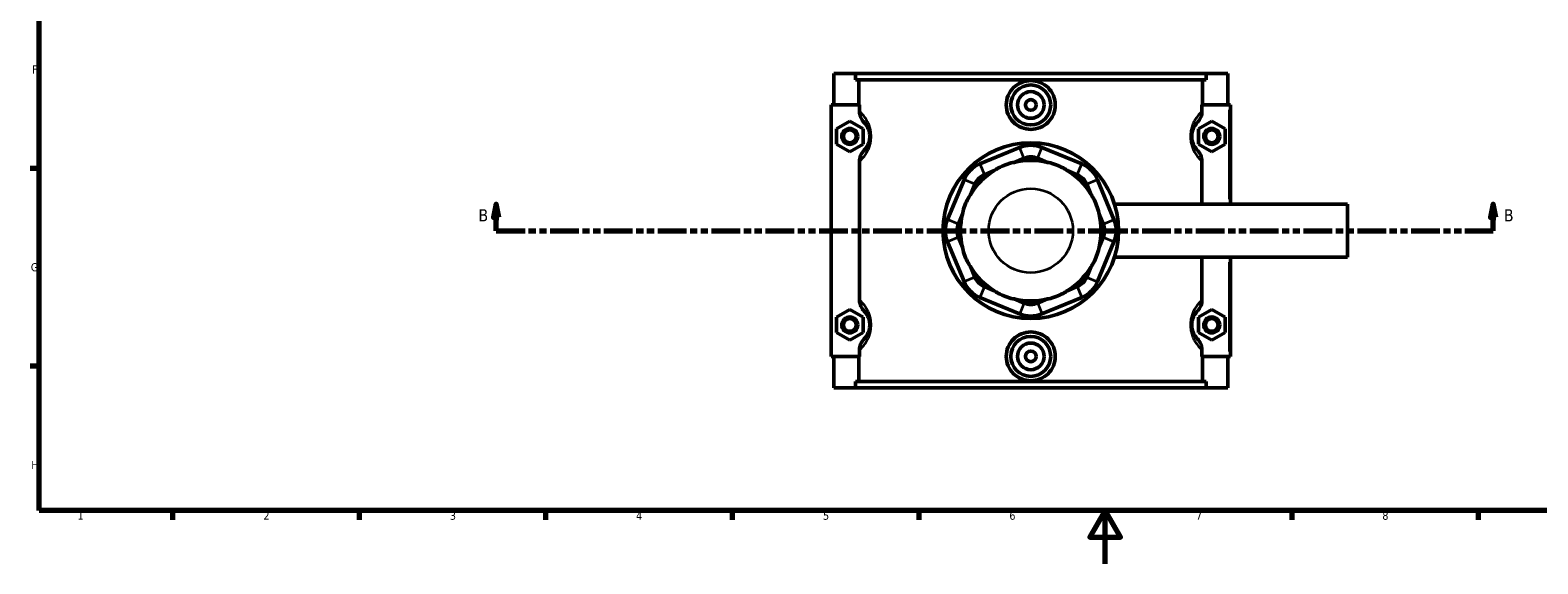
# Model space of a CAD drawing. Header units: millimetres. Extents: x 0 to 898, y -421 to 960.
# Tile 2 of 6: x 17 to 583, y 0 to 200. Entities that reach past the tile are written whole.
import ezdxf

# ---------------------------------------------------------------- set-up
doc = ezdxf.new("R2010")
doc.units = ezdxf.units.MM
doc.linetypes.add('DOUBLE_DASH_CHAIN', pattern=[1.2403, 0.6614, -0.0827, 0.1654, -0.0827, 0.1654, -0.0827])
for name, color, linetype, lineweight in [('Border (ANSI)', 7, 'Continuous', 70), ('Section Line (ANSI)', 7, 'DOUBLE_DASH_CHAIN', 70), ('Visible (ANSI)', 7, 'Continuous', 50), ('Visible Narrow (ANSI)', 7, 'Continuous', 35)]:
    doc.layers.add(name, color=color, linetype=linetype, lineweight=lineweight)
doc.styles.add('Label Text (ANSI)', font='tahoma.ttf')
doc.styles.add('Note Text (ANSI)', font='tahoma.ttf')

# ---------------------------------------------------------------- blocks, each defined once
blk = doc.blocks.new('Borders Default Border')
at = {"layer": 'Border (ANSI)'}
for p, q in [((20, 148.5), (16.55, 148.5)), ((20, 74.25), (16.55, 74.25)), ((70.08, 20), (70.08, 16.55)), ((140.17, 20), (140.17, 16.55)), ((210.25, 20), (210.25, 16.55)), ((280.33, 20), (280.33, 16.55)), ((350.42, 20), (350.42, 16.55)), ((490.58, 20), (490.58, 16.55)), ((560.67, 20), (560.67, 16.55))]:
    blk.add_line(p, q, dxfattribs=at)
at = {"layer": 'Border (ANSI)', "flags": 128}
for points in [[(20, 20), (20, 574), (821, 574), (821, 20), (20, 20)], [(420.5, 0), (420.5, 20), (414.73, 10), (426.27, 10), (420.5, 20)]]:
    blk.add_lwpolyline(points, dxfattribs=at)
at = {"layer": 'Border (ANSI)', "color": 230, "true_color": 0xff0080, "char_height": 3.05, "attachment_point": 7, "style": 'Note Text (ANSI)'}
for s, insert in [('F', (17.29, 184.1)), ('G', (16.81, 109.79)), ('H', (16.97, 35.6)), ('1', (34.35, 16.55)), ('2', (104.2, 16.55)), ('3', (174.26, 16.49)), ('4', (244.23, 16.55)), ('5', (314.48, 16.49)), ('6', (384.49, 16.49)), ('7', (454.6, 16.55)), ('8', (524.63, 16.48))]:
    blk.add_mtext(s, dxfattribs=dict(at, insert=insert))
blk = doc.blocks.new('2dTransSection0')
at = {"layer": 'Section Line (ANSI)', "linetype": 'Continuous'}
for p, q in [((191.71, 135.1), (190.71, 130.1)), ((191.71, 130.1), (191.71, 135.1)), ((192.71, 130.1), (191.71, 135.1)), ((566.3, 135.1), (565.3, 130.1)), ((566.3, 130.1), (566.3, 135.1)), ((567.3, 130.1), (566.3, 135.1)), ((190.71, 130.1), (192.71, 130.1)), ((191.71, 125.1), (191.71, 130.1)), ((191.71, 125.1), (202.33, 125.1)), ((555.69, 125.1), (566.3, 125.1)), ((565.3, 130.1), (567.3, 130.1)), ((566.3, 125.1), (566.3, 130.1))]:
    blk.add_line(p, q, dxfattribs=at)
at = {"layer": 'Section Line (ANSI)', "linetype": 'DOUBLE_DASH_CHAIN', "ltscale": 16.303146}
blk.add_line((191.71, 125.1), (566.3, 125.1), dxfattribs=at)
at = {"layer": 'Section Line (ANSI)', "linetype": 'Continuous', "flags": 128}
for points in [[(192.71, 130.1), (191.71, 135.1), (190.71, 130.1), (192.71, 130.1)], [(567.3, 130.1), (566.3, 135.1), (565.3, 130.1), (567.3, 130.1)]]:
    blk.add_lwpolyline(points, dxfattribs=at)
at = {"layer": 'Section Line (ANSI)'}
for points in [[(192.71, 130.1), (191.71, 135.1), (190.71, 130.1), (192.71, 130.1)], [(567.3, 130.1), (566.3, 135.1), (565.3, 130.1), (567.3, 130.1)]]:
    blk.add_solid(points, dxfattribs=at)
at = {"layer": 'Section Line (ANSI)', "char_height": 4.57, "attachment_point": 7, "style": 'Label Text (ANSI)'}
for insert in [(184.96, 128.6), (570.26, 128.6)]:
    blk.add_mtext('B', dxfattribs=dict(at, insert=insert))

msp = doc.modelspace()

# ---------------------------------------------------------------- linework, layer by layer
at = {"layer": 'Visible (ANSI)'}
for p, q in [((318.531, 184.101), (318.531, 172.301)), ((318.531, 184.101), (326.63, 184.101)), ((326.63, 184.101), (458.432, 184.101)), ((326.63, 181.741), (326.63, 184.101)), ((458.432, 181.741), (326.63, 181.741)), ((327.979, 172.301), (327.979, 181.741)), ((457.083, 172.301), (457.083, 181.741)), ((458.432, 184.101), (458.432, 181.741)), ((458.432, 184.101), (466.531, 184.101)), ((466.531, 184.101), (466.531, 172.301)), ((328.201, 172.301), (317.531, 172.301)), ((317.531, 172.301), (317.531, 77.901)), ((328.201, 172.301), (328.201, 169.852)), ((456.862, 169.852), (456.862, 172.301)), ((456.862, 172.301), (467.031, 172.301)), ((467.031, 172.301), (467.531, 172.301)), ((467.531, 135.101), (467.531, 172.301)), ((319.531, 163.387), (324.531, 166.274)), ((324.531, 166.274), (329.531, 163.387)), ((460.531, 166.274), (455.531, 163.387)), ((465.531, 163.387), (460.531, 166.274)), ((319.531, 157.614), (319.531, 163.387)), ((329.531, 163.387), (329.531, 157.614)), ((455.531, 163.387), (455.531, 157.614)), ((465.531, 157.614), (465.531, 163.387)), ((324.531, 154.727), (319.531, 157.614)), ((329.531, 157.614), (324.531, 154.727)), ((388.322, 156.357), (373.406, 150.179)), ((411.656, 150.179), (396.741, 156.357)), ((455.531, 157.614), (460.531, 154.727)), ((460.531, 154.727), (465.531, 157.614)), ((328.201, 151.149), (328.201, 99.052)), ((375.09, 146.114), (378.809, 147.654)), ((386.286, 150.751), (390.006, 152.292)), ((395.057, 152.292), (398.776, 150.751)), ((406.253, 147.654), (409.972, 146.114)), ((456.862, 135.101), (456.862, 151.149)), ((367.453, 144.226), (361.275, 129.31)), ((369.978, 138.823), (371.518, 142.542)), ((413.544, 142.542), (415.085, 138.823)), ((423.788, 129.31), (417.609, 144.226)), ((365.34, 127.626), (366.88, 131.345)), ((418.182, 131.345), (419.723, 127.626)), ((423.98, 135.101), (511.531, 135.101)), ((511.531, 115.101), (511.531, 135.101)), ((361.275, 120.891), (367.453, 105.976)), ((366.88, 118.856), (365.34, 122.575)), ((417.609, 105.976), (423.788, 120.891)), ((419.723, 122.575), (418.182, 118.856)), ((423.98, 115.101), (511.531, 115.101)), ((456.862, 99.052), (456.862, 115.101)), ((467.531, 77.901), (467.531, 115.101)), ((371.518, 107.659), (369.978, 111.378)), ((415.085, 111.378), (413.544, 107.659)), ((378.809, 102.547), (375.09, 104.087)), ((409.972, 104.087), (406.253, 102.547)), ((373.406, 100.022), (388.322, 93.844)), ((390.006, 97.909), (386.286, 99.45)), ((398.776, 99.45), (395.057, 97.909)), ((396.741, 93.844), (411.656, 100.022)), ((319.531, 92.587), (324.531, 95.474)), ((319.531, 86.814), (319.531, 92.587)), ((324.531, 95.474), (329.531, 92.587)), ((329.531, 92.587), (329.531, 86.814)), ((460.531, 95.474), (455.531, 92.587)), ((455.531, 92.587), (455.531, 86.814)), ((465.531, 92.587), (460.531, 95.474)), ((465.531, 86.814), (465.531, 92.587)), ((324.531, 83.927), (319.531, 86.814)), ((329.531, 86.814), (324.531, 83.927)), ((455.531, 86.814), (460.531, 83.927)), ((460.531, 83.927), (465.531, 86.814)), ((328.201, 80.349), (328.201, 77.901)), ((456.862, 77.901), (456.862, 80.349)), ((317.531, 77.901), (328.201, 77.901)), ((318.531, 77.901), (318.531, 66.101)), ((327.979, 68.461), (327.979, 77.901)), ((467.031, 77.901), (456.862, 77.901)), ((457.083, 68.461), (457.083, 77.901)), ((466.531, 77.901), (466.531, 66.101)), ((467.531, 77.901), (467.031, 77.901)), ((458.432, 68.461), (326.63, 68.461)), ((326.63, 66.101), (326.63, 68.461)), ((458.432, 68.461), (458.432, 66.101)), ((326.63, 66.101), (318.531, 66.101)), ((326.63, 66.101), (458.432, 66.101)), ((466.531, 66.101), (458.432, 66.101))]:
    msp.add_line(p, q, dxfattribs=at)
for centre, radius in [((392.531, 172.301), 7.5), ((392.531, 172.301), 5), ((392.531, 172.301), 2), ((324.531, 160.501), 3), ((324.531, 160.501), 2.4), ((460.531, 160.501), 3), ((460.531, 160.501), 2.4), ((392.531, 125.101), 33), ((324.531, 89.701), 3), ((324.531, 89.701), 2.4), ((460.531, 89.701), 3), ((460.531, 89.701), 2.4), ((392.531, 77.901), 7.5), ((392.531, 77.901), 5), ((392.531, 77.901), 2)]:
    msp.add_circle(centre, radius, dxfattribs=at)
for centre, radius, start, end in [((392.531, 146.194), 11, 67.5, 112.5), ((377.616, 140.016), 11, 112.5, 157.5), ((392.531, 125.101), 26.4, 121.31707, 148.68293), ((392.531, 125.101), 26.4, 76.31707, 103.68293), ((392.531, 146.194), 6.6, 67.5, 112.5), ((392.531, 125.101), 26.4, 31.31707, 58.68293), ((407.447, 140.016), 11, 22.5, 67.5), ((377.616, 140.016), 6.6, 112.5, 157.5), ((407.447, 140.016), 6.6, 22.5, 67.5), ((392.531, 125.101), 26.4, 166.31707, 193.68293), ((392.531, 125.101), 26.4, 346.31707, 13.68293), ((371.438, 125.101), 11, 157.5, 202.5), ((371.438, 125.101), 6.6, 157.5, 202.5), ((413.625, 125.101), 6.6, 337.5, 22.5), ((413.625, 125.101), 11, 337.5, 22.5), ((392.531, 125.101), 26.4, 211.31707, 238.68293), ((377.616, 110.185), 6.6, 202.5, 247.5), ((392.531, 125.101), 26.4, 301.31707, 328.68293), ((407.447, 110.185), 6.6, 292.5, 337.5), ((377.616, 110.185), 11, 202.5, 247.5), ((407.447, 110.185), 11, 292.5, 337.5), ((392.531, 125.101), 26.4, 256.31707, 283.68293), ((392.531, 104.007), 6.6, 247.5, 292.5), ((392.531, 104.007), 11, 247.5, 292.5)]:
    msp.add_arc(centre, radius, start, end, dxfattribs=at)
for points, knots in [([(401.75, 172.301), (401.75, 171.144), (401.516, 169.912), (400.57, 167.651), (399.857, 166.621), (398.219, 164.999), (397.184, 164.298), (394.918, 163.367), (393.686, 163.138), (391.376, 163.138), (390.145, 163.367), (387.878, 164.298), (386.843, 164.999), (385.205, 166.621), (384.493, 167.651), (383.546, 169.912), (383.312, 171.144), (383.312, 173.459), (383.547, 174.692), (384.496, 176.956), (385.211, 177.987), (386.851, 179.607), (387.885, 180.307), (390.149, 181.235), (391.378, 181.463), (393.684, 181.463), (394.914, 181.235), (397.177, 180.307), (398.212, 179.607), (399.852, 177.987), (400.566, 176.956), (401.516, 174.692), (401.75, 173.459), (401.75, 172.301)], [0, 0, 0, 0, 0.3469359, 0.3469359, 0.6938718, 0.6938718, 1.0403092, 1.0403092, 1.3867466, 1.3867466, 1.733184, 1.733184, 2.0796214, 2.0796214, 2.4265573, 2.4265573, 2.7734932, 2.7734932, 3.1209883, 3.1209883, 3.4684834, 3.4684834, 3.8143624, 3.8143624, 4.1602414, 4.1602414, 4.5061204, 4.5061204, 4.8519994, 4.8519994, 5.1994945, 5.1994945, 5.5469896, 5.5469896, 5.5469896, 5.5469896]), ([(328.201, 169.852), (328.201, 169.465), (328.241, 169.079), (328.398, 168.322), (328.513, 167.954), (328.959, 166.903), (329.384, 166.268), (329.911, 165.726)], [-0.45883493, -0.45883493, -0.45883493, -0.45883493, -0.34259081, -0.34259081, -0.22689673, -0.22689673, 0, 0, 0, 0]), ([(329.911, 165.726), (330.028, 165.605), (330.154, 165.468), (330.464, 165.097), (330.656, 164.845), (331.012, 164.287), (331.176, 163.999), (331.435, 163.44), (331.535, 163.198), (331.729, 162.632), (331.821, 162.302), (331.945, 161.667), (331.986, 161.374), (332.024, 160.884), (332.031, 160.692), (332.031, 160.501), (332.031, 160.309), (332.024, 160.117), (331.986, 159.627), (331.945, 159.334), (331.821, 158.699), (331.729, 158.369), (331.535, 157.803), (331.435, 157.561), (331.176, 157.002), (331.012, 156.714), (330.656, 156.156), (330.464, 155.904), (330.154, 155.533), (330.028, 155.396), (329.911, 155.275)], [0.6734906, 0.6734906, 0.6734906, 0.6734906, 0.9307985, 0.9307985, 1.2760343, 1.2760343, 1.5581867, 1.5581867, 1.7426571, 1.7426571, 1.9495095, 1.9495095, 2.1090024, 2.1090024, 2.2086854, 2.2086854, 2.2086854, 2.3083685, 2.3083685, 2.4678613, 2.4678613, 2.6747137, 2.6747137, 2.8591841, 2.8591841, 3.1413365, 3.1413365, 3.4865723, 3.4865723, 3.7438802, 3.7438802, 3.7438802, 3.7438802]), ([(455.151, 155.275), (455.034, 155.396), (454.909, 155.533), (454.598, 155.904), (454.407, 156.156), (454.05, 156.714), (453.887, 157.002), (453.627, 157.561), (453.527, 157.803), (453.334, 158.369), (453.242, 158.699), (453.117, 159.334), (453.076, 159.627), (453.039, 160.117), (453.031, 160.309), (453.031, 160.501), (453.031, 160.692), (453.039, 160.884), (453.076, 161.374), (453.117, 161.667), (453.242, 162.302), (453.334, 162.632), (453.527, 163.198), (453.627, 163.44), (453.887, 163.999), (454.05, 164.287), (454.407, 164.845), (454.598, 165.097), (454.909, 165.468), (455.034, 165.605), (455.151, 165.726)], [0.6734906, 0.6734906, 0.6734906, 0.6734906, 0.9307991, 0.9307991, 1.2760348, 1.2760348, 1.558187, 1.558187, 1.7426572, 1.7426572, 1.9495095, 1.9495095, 2.1090024, 2.1090024, 2.2086854, 2.2086854, 2.2086854, 2.3083685, 2.3083685, 2.4678613, 2.4678613, 2.6747136, 2.6747136, 2.8591838, 2.8591838, 3.141336, 3.141336, 3.4865717, 3.4865717, 3.7438802, 3.7438802, 3.7438802, 3.7438802]), ([(455.151, 165.726), (455.712, 166.303), (456.157, 166.985), (456.721, 168.408), (456.862, 169.127), (456.862, 169.852)], [-0.45882375, -0.45882375, -0.45882375, -0.45882375, -0.21767269, -0.21767269, 0, 0, 0, 0]), ([(329.911, 155.275), (329.35, 154.698), (328.905, 154.016), (328.342, 152.593), (328.201, 151.874), (328.201, 151.149)], [-0.45882375, -0.45882375, -0.45882375, -0.45882375, -0.21767269, -0.21767269, 0, 0, 0, 0]), ([(456.862, 151.149), (456.862, 151.536), (456.822, 151.922), (456.665, 152.679), (456.549, 153.047), (456.103, 154.098), (455.678, 154.733), (455.151, 155.275)], [-0.45883493, -0.45883493, -0.45883493, -0.45883493, -0.34259081, -0.34259081, -0.22689673, -0.22689673, 0, 0, 0, 0]), ([(386.286, 150.751), (385.917, 150.685), (385.542, 150.605), (384.201, 150.273), (383.241, 149.949), (382.386, 149.594), (381.53, 149.24), (380.621, 148.79), (379.439, 148.077), (379.118, 147.869), (378.809, 147.654)], [4.45870578, 4.45870578, 4.45870578, 4.45870578, 4.56597929, 4.56597929, 4.84390204, 4.84390204, 4.84390204, 5.1218248, 5.1218248, 5.22909831, 5.22909831, 5.22909831, 5.22909831]), ([(406.253, 147.654), (405.945, 147.869), (405.623, 148.077), (404.441, 148.79), (403.533, 149.24), (402.677, 149.594), (401.821, 149.949), (400.861, 150.273), (399.52, 150.605), (399.146, 150.685), (398.776, 150.751)], [4.45870578, 4.45870578, 4.45870578, 4.45870578, 4.56597929, 4.56597929, 4.84390204, 4.84390204, 4.84390204, 5.1218248, 5.1218248, 5.22909831, 5.22909831, 5.22909831, 5.22909831]), ([(369.978, 138.823), (369.763, 138.514), (369.555, 138.193), (368.841, 137.01), (368.392, 136.102), (368.037, 135.246), (367.683, 134.39), (367.359, 133.43), (367.027, 132.09), (366.947, 131.715), (366.88, 131.345)], [4.45870578, 4.45870578, 4.45870578, 4.45870578, 4.56597929, 4.56597929, 4.84390204, 4.84390204, 4.84390204, 5.1218248, 5.1218248, 5.22909831, 5.22909831, 5.22909831, 5.22909831]), ([(418.182, 131.345), (418.115, 131.715), (418.035, 132.09), (417.704, 133.43), (417.38, 134.39), (417.025, 135.246), (416.671, 136.102), (416.221, 137.01), (415.507, 138.193), (415.299, 138.514), (415.085, 138.823)], [4.45870578, 4.45870578, 4.45870578, 4.45870578, 4.56597929, 4.56597929, 4.84390204, 4.84390204, 4.84390204, 5.1218248, 5.1218248, 5.22909831, 5.22909831, 5.22909831, 5.22909831]), ([(366.88, 118.856), (366.947, 118.486), (367.027, 118.111), (367.359, 116.771), (367.683, 115.811), (368.037, 114.955), (368.392, 114.099), (368.841, 113.191), (369.555, 112.008), (369.763, 111.687), (369.978, 111.378)], [4.45870578, 4.45870578, 4.45870578, 4.45870578, 4.56597929, 4.56597929, 4.84390204, 4.84390204, 4.84390204, 5.1218248, 5.1218248, 5.22909831, 5.22909831, 5.22909831, 5.22909831]), ([(415.085, 111.378), (415.299, 111.687), (415.507, 112.008), (416.221, 113.191), (416.671, 114.099), (417.025, 114.955), (417.38, 115.811), (417.704, 116.771), (418.035, 118.111), (418.115, 118.486), (418.182, 118.856)], [4.45870578, 4.45870578, 4.45870578, 4.45870578, 4.56597929, 4.56597929, 4.84390204, 4.84390204, 4.84390204, 5.1218248, 5.1218248, 5.22909831, 5.22909831, 5.22909831, 5.22909831]), ([(378.809, 102.547), (379.118, 102.332), (379.439, 102.124), (380.621, 101.411), (381.53, 100.961), (382.386, 100.607), (383.241, 100.252), (384.201, 99.928), (385.542, 99.596), (385.917, 99.516), (386.286, 99.45)], [4.45870578, 4.45870578, 4.45870578, 4.45870578, 4.56597929, 4.56597929, 4.84390204, 4.84390204, 4.84390204, 5.1218248, 5.1218248, 5.22909831, 5.22909831, 5.22909831, 5.22909831]), ([(398.776, 99.45), (399.146, 99.516), (399.52, 99.596), (400.861, 99.928), (401.821, 100.252), (402.677, 100.607), (403.533, 100.961), (404.441, 101.411), (405.623, 102.124), (405.945, 102.332), (406.253, 102.547)], [4.45870578, 4.45870578, 4.45870578, 4.45870578, 4.56597929, 4.56597929, 4.84390204, 4.84390204, 4.84390204, 5.1218248, 5.1218248, 5.22909831, 5.22909831, 5.22909831, 5.22909831]), ([(328.201, 99.052), (328.201, 98.665), (328.241, 98.279), (328.398, 97.522), (328.513, 97.154), (328.959, 96.103), (329.384, 95.468), (329.911, 94.926)], [-0.45883493, -0.45883493, -0.45883493, -0.45883493, -0.34259081, -0.34259081, -0.22689673, -0.22689673, 0, 0, 0, 0]), ([(455.151, 94.926), (455.712, 95.503), (456.157, 96.185), (456.721, 97.608), (456.862, 98.327), (456.862, 99.052)], [-0.45882375, -0.45882375, -0.45882375, -0.45882375, -0.21767269, -0.21767269, 0, 0, 0, 0]), ([(329.911, 94.926), (330.028, 94.805), (330.154, 94.668), (330.464, 94.297), (330.656, 94.045), (331.012, 93.487), (331.176, 93.199), (331.435, 92.64), (331.535, 92.398), (331.729, 91.832), (331.821, 91.502), (331.945, 90.867), (331.986, 90.574), (332.024, 90.084), (332.031, 89.892), (332.031, 89.701), (332.031, 89.509), (332.024, 89.317), (331.986, 88.827), (331.945, 88.534), (331.821, 87.899), (331.729, 87.569), (331.535, 87.003), (331.435, 86.761), (331.176, 86.202), (331.012, 85.914), (330.656, 85.356), (330.464, 85.104), (330.154, 84.733), (330.028, 84.596), (329.911, 84.475)], [0.6734906, 0.6734906, 0.6734906, 0.6734906, 0.9307989, 0.9307989, 1.2760346, 1.2760346, 1.5581869, 1.5581869, 1.7426572, 1.7426572, 1.9495095, 1.9495095, 2.1090024, 2.1090024, 2.2086854, 2.2086854, 2.2086854, 2.3083685, 2.3083685, 2.4678613, 2.4678613, 2.6747136, 2.6747136, 2.8591839, 2.8591839, 3.1413362, 3.1413362, 3.4865719, 3.4865719, 3.7438802, 3.7438802, 3.7438802, 3.7438802]), ([(455.151, 84.475), (455.034, 84.596), (454.909, 84.733), (454.598, 85.104), (454.407, 85.356), (454.05, 85.914), (453.887, 86.202), (453.627, 86.761), (453.527, 87.003), (453.334, 87.569), (453.242, 87.899), (453.117, 88.534), (453.076, 88.827), (453.039, 89.317), (453.031, 89.509), (453.031, 89.701), (453.031, 89.892), (453.039, 90.084), (453.076, 90.574), (453.117, 90.867), (453.242, 91.502), (453.334, 91.832), (453.527, 92.398), (453.627, 92.64), (453.887, 93.199), (454.05, 93.487), (454.407, 94.045), (454.598, 94.297), (454.909, 94.668), (455.034, 94.805), (455.151, 94.926)], [0.6729505, 0.6729505, 0.6729505, 0.6729505, 0.9302686, 0.9302686, 1.2755007, 1.2755007, 1.5576506, 1.5576506, 1.7421187, 1.7421187, 1.9489693, 1.9489693, 2.1084622, 2.1084622, 2.2081453, 2.2081453, 2.2081453, 2.3078283, 2.3078283, 2.4673212, 2.4673212, 2.6741718, 2.6741718, 2.8586399, 2.8586399, 3.1407898, 3.1407898, 3.486022, 3.486022, 3.74334, 3.74334, 3.74334, 3.74334]), ([(401.75, 77.901), (401.75, 76.742), (401.516, 75.509), (400.566, 73.245), (399.852, 72.214), (398.212, 70.594), (397.177, 69.894), (394.914, 68.966), (393.684, 68.738), (391.378, 68.738), (390.149, 68.966), (387.885, 69.894), (386.851, 70.594), (385.211, 72.214), (384.496, 73.245), (383.547, 75.509), (383.312, 76.742), (383.312, 77.901), (383.312, 79.057), (383.546, 80.289), (384.493, 82.55), (385.205, 83.58), (386.843, 85.202), (387.878, 85.903), (390.145, 86.834), (391.376, 87.063), (393.686, 87.063), (394.918, 86.834), (397.184, 85.903), (398.219, 85.202), (399.857, 83.58), (400.57, 82.55), (401.516, 80.289), (401.75, 79.057), (401.75, 77.901)], [2.7734932, 2.7734932, 2.7734932, 2.7734932, 3.1209883, 3.1209883, 3.4684834, 3.4684834, 3.8143624, 3.8143624, 4.1602414, 4.1602414, 4.5061204, 4.5061204, 4.8519994, 4.8519994, 5.1994945, 5.1994945, 5.5469896, 5.5469896, 5.5469896, 5.8939255, 5.8939255, 6.2408614, 6.2408614, 6.5872988, 6.5872988, 6.9337362, 6.9337362, 7.2801736, 7.2801736, 7.626611, 7.626611, 7.9735469, 7.9735469, 8.3204828, 8.3204828, 8.3204828, 8.3204828]), ([(329.911, 84.475), (329.35, 83.898), (328.905, 83.216), (328.342, 81.793), (328.201, 81.074), (328.201, 80.349)], [-0.45882375, -0.45882375, -0.45882375, -0.45882375, -0.21767269, -0.21767269, 0, 0, 0, 0]), ([(456.862, 80.349), (456.862, 80.736), (456.822, 81.122), (456.665, 81.879), (456.549, 82.247), (456.103, 83.298), (455.678, 83.933), (455.151, 84.475)], [-0.45883493, -0.45883493, -0.45883493, -0.45883493, -0.34259081, -0.34259081, -0.22689673, -0.22689673, 0, 0, 0, 0])]:
    msp.add_open_spline(points, degree=3, knots=knots, dxfattribs=at)
at = {"layer": 'Visible Narrow (ANSI)'}
for p, q in [((467.031, 170.441), (467.031, 136.961)), ((389.921, 152.495), (388.406, 156.154)), ((395.141, 152.495), (396.657, 156.154)), ((373.49, 149.975), (375.006, 146.317)), ((410.057, 146.317), (411.572, 149.975)), ((371.315, 142.626), (367.656, 144.141)), ((413.748, 142.626), (417.406, 144.141)), ((365.137, 127.71), (361.478, 129.226)), ((419.926, 127.71), (423.584, 129.226)), ((365.137, 122.491), (361.478, 120.975)), ((419.926, 122.491), (423.584, 120.975)), ((467.031, 113.241), (467.031, 79.761)), ((371.315, 107.575), (367.656, 106.06)), ((375.006, 103.884), (373.49, 100.226)), ((410.057, 103.884), (411.572, 100.226)), ((413.748, 107.575), (417.406, 106.06)), ((389.921, 97.706), (388.406, 94.047)), ((395.141, 97.706), (396.657, 94.047))]:
    msp.add_line(p, q, dxfattribs=at)
msp.add_circle((392.531, 125.101), 15.823, dxfattribs=at)
for points, knots in [([(328.618, 151.534), (328.812, 151.72), (329.017, 151.929), (329.569, 152.534), (329.93, 152.97), (330.604, 153.937), (330.914, 154.436), (331.405, 155.405), (331.593, 155.825), (331.959, 156.805), (332.133, 157.378), (332.369, 158.478), (332.446, 158.986), (332.517, 159.836), (332.531, 160.168), (332.531, 160.501), (332.531, 160.833), (332.517, 161.165), (332.446, 162.015), (332.369, 162.523), (332.133, 163.623), (331.959, 164.196), (331.593, 165.176), (331.405, 165.596), (330.914, 166.565), (330.604, 167.064), (329.93, 168.031), (329.569, 168.467), (329.017, 169.072), (328.812, 169.281), (328.618, 169.467)], [-3.7072222, -3.7072222, -3.7072222, -3.7072222, -3.4865723, -3.4865723, -3.1413365, -3.1413365, -2.8591841, -2.8591841, -2.6747137, -2.6747137, -2.4678613, -2.4678613, -2.3083685, -2.3083685, -2.2086854, -2.2086854, -2.2086854, -2.1090024, -2.1090024, -1.9495095, -1.9495095, -1.7426571, -1.7426571, -1.5581867, -1.5581867, -1.2760343, -1.2760343, -0.9307985, -0.9307985, -0.7101486, -0.7101486, -0.7101486, -0.7101486]), ([(456.444, 169.467), (456.251, 169.281), (456.045, 169.072), (455.494, 168.467), (455.132, 168.031), (454.458, 167.064), (454.149, 166.565), (453.658, 165.596), (453.469, 165.176), (453.103, 164.196), (452.929, 163.623), (452.694, 162.523), (452.616, 162.015), (452.545, 161.165), (452.531, 160.833), (452.531, 160.501), (452.531, 160.168), (452.545, 159.836), (452.616, 158.986), (452.694, 158.478), (452.929, 157.378), (453.103, 156.805), (453.469, 155.825), (453.658, 155.405), (454.149, 154.436), (454.458, 153.937), (455.132, 152.97), (455.494, 152.534), (456.045, 151.929), (456.251, 151.72), (456.444, 151.534)], [-3.7072222, -3.7072222, -3.7072222, -3.7072222, -3.4865717, -3.4865717, -3.141336, -3.141336, -2.8591838, -2.8591838, -2.6747136, -2.6747136, -2.4678613, -2.4678613, -2.3083685, -2.3083685, -2.2086854, -2.2086854, -2.2086854, -2.1090024, -2.1090024, -1.9495095, -1.9495095, -1.7426572, -1.7426572, -1.558187, -1.558187, -1.2760348, -1.2760348, -0.9307991, -0.9307991, -0.7101486, -0.7101486, -0.7101486, -0.7101486]), ([(328.618, 80.734), (328.812, 80.92), (329.017, 81.129), (329.569, 81.734), (329.93, 82.17), (330.604, 83.137), (330.914, 83.636), (331.405, 84.605), (331.593, 85.025), (331.959, 86.005), (332.133, 86.578), (332.369, 87.678), (332.446, 88.186), (332.517, 89.036), (332.531, 89.368), (332.531, 89.701), (332.531, 90.033), (332.517, 90.365), (332.446, 91.215), (332.369, 91.723), (332.133, 92.823), (331.959, 93.396), (331.593, 94.376), (331.405, 94.796), (330.914, 95.765), (330.604, 96.264), (329.93, 97.231), (329.569, 97.667), (329.017, 98.272), (328.812, 98.481), (328.618, 98.667)], [-3.7072222, -3.7072222, -3.7072222, -3.7072222, -3.4865719, -3.4865719, -3.1413362, -3.1413362, -2.8591839, -2.8591839, -2.6747136, -2.6747136, -2.4678613, -2.4678613, -2.3083685, -2.3083685, -2.2086854, -2.2086854, -2.2086854, -2.1090024, -2.1090024, -1.9495095, -1.9495095, -1.7426572, -1.7426572, -1.5581869, -1.5581869, -1.2760346, -1.2760346, -0.9307989, -0.9307989, -0.7101486, -0.7101486, -0.7101486, -0.7101486]), ([(456.444, 98.667), (456.251, 98.481), (456.045, 98.272), (455.494, 97.667), (455.132, 97.231), (454.458, 96.264), (454.149, 95.765), (453.658, 94.796), (453.469, 94.376), (453.103, 93.396), (452.929, 92.823), (452.694, 91.723), (452.616, 91.215), (452.545, 90.365), (452.531, 90.033), (452.531, 89.701), (452.531, 89.368), (452.545, 89.036), (452.616, 88.186), (452.694, 87.678), (452.929, 86.578), (453.103, 86.005), (453.469, 85.025), (453.658, 84.605), (454.149, 83.637), (454.458, 83.137), (455.132, 82.17), (455.494, 81.734), (456.045, 81.129), (456.251, 80.92), (456.444, 80.734)], [-3.7066821, -3.7066821, -3.7066821, -3.7066821, -3.486022, -3.486022, -3.1407898, -3.1407898, -2.8586399, -2.8586399, -2.6741718, -2.6741718, -2.4673212, -2.4673212, -2.3078283, -2.3078283, -2.2081453, -2.2081453, -2.2081453, -2.1084622, -2.1084622, -1.9489693, -1.9489693, -1.7421187, -1.7421187, -1.5576506, -1.5576506, -1.2755007, -1.2755007, -0.9302686, -0.9302686, -0.7096084, -0.7096084, -0.7096084, -0.7096084])]:
    msp.add_open_spline(points, degree=3, knots=knots, dxfattribs=at)

# ---------------------------------------------------------------- block references
msp.add_blockref('Borders Default Border', (0, 0))
at = {"layer": 'Section Line (ANSI)'}
msp.add_blockref('2dTransSection0', (0, 0), dxfattribs=at)

doc.saveas('drawing.dxf')
